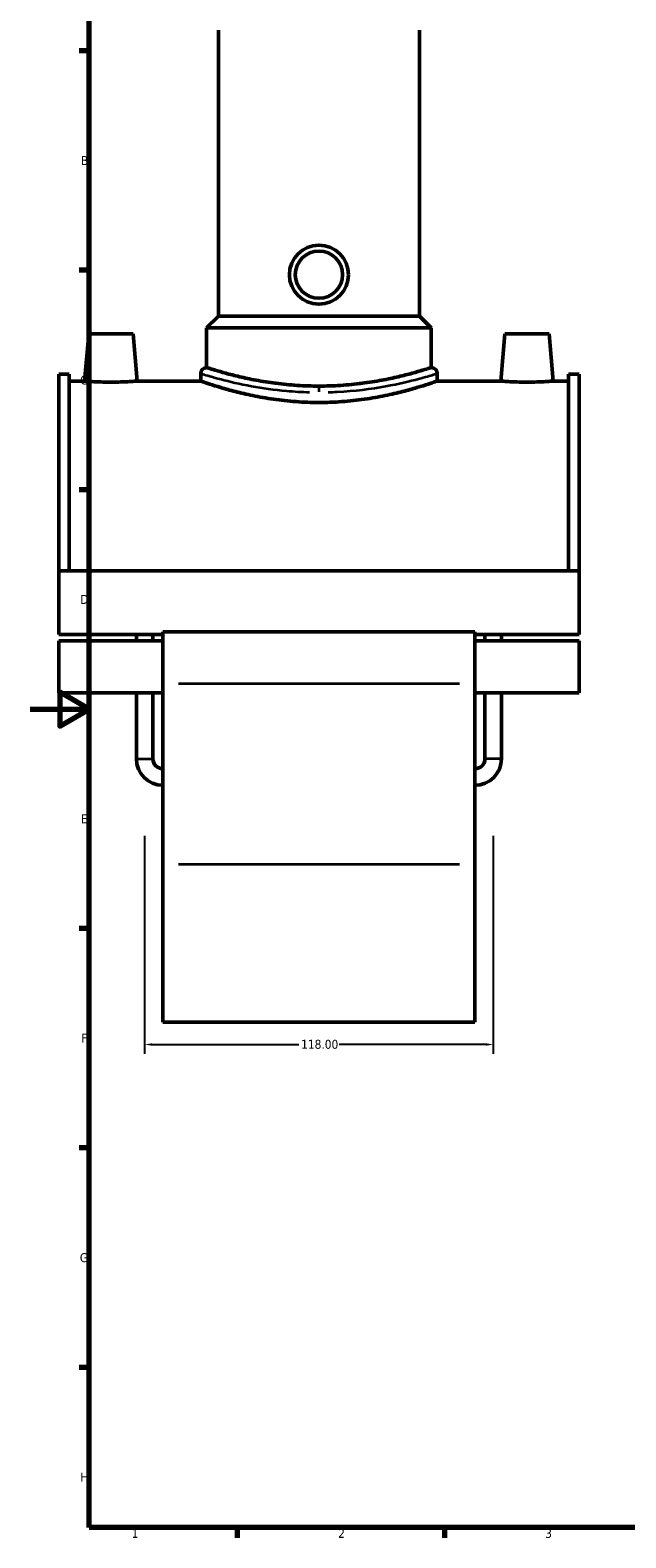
# Model space of a CAD drawing. Header units: millimetres. Extents: x 0 to 898, y -425 to 1012.
# Tile 2 of 6: x 0 to 202, y 17 to 527. Entities that reach past the tile are written whole.
import ezdxf

# ---------------------------------------------------------------- set-up
doc = ezdxf.new("R2010")
doc.units = ezdxf.units.MM
for name, color, linetype, lineweight in [('Border (ANSI)', 7, 'Continuous', 70), ('Dimension (ANSI)', 7, 'Continuous', 25), ('Visible (ANSI)', 7, 'Continuous', 50), ('Visible Narrow (ANSI)', 7, 'Continuous', 35)]:
    doc.layers.add(name, color=color, linetype=linetype, lineweight=lineweight)
doc.styles.add('Note Text (ANSI)', font='tahoma.ttf')
doc.dimstyles.new('Default - mm (ANSI)', dxfattribs={"dimtxt": 3.048, "dimasz": 2.5, "dimexe": 3.175, "dimexo": 1.6002, "dimgap": 0.8, "dimtad": 0, "dimtoh": 1, "dimrnd": 1e-08, "dimzin": 4, "dimdsep": 46, "dimtxsty": 'Note Text (ANSI)', "dimcen": 0.09, "dimdle": 10, "dimclrd": 256, "dimclre": 256, "dimclrt": 230, "dimadec": 1, "dimazin": 1, "dimtfac": 1, "dimtofl": 0, "dimtmove": 0, "dimatfit": 3, "dimfxl": 1, "dimtolj": 1, "dimtzin": 4, "dimlwd": -1, "dimlwe": -1, "dimarcsym": 0})

# ---------------------------------------------------------------- blocks, each defined once
blk = doc.blocks.new('Borders Default Border')
at = {"layer": 'Border (ANSI)'}
for p, q in [((20, 519.75), (16.55, 519.75)), ((20, 445.5), (16.55, 445.5)), ((20, 371.25), (16.55, 371.25)), ((20, 222.75), (16.55, 222.75)), ((20, 148.5), (16.55, 148.5)), ((20, 74.25), (16.55, 74.25)), ((70.08, 20), (70.08, 16.55)), ((140.17, 20), (140.17, 16.55))]:
    blk.add_line(p, q, dxfattribs=at)
at = {"layer": 'Border (ANSI)', "flags": 128}
for points in [[(20, 20), (20, 574), (821, 574), (821, 20), (20, 20)], [(0, 297), (20, 297), (10, 302.77), (10, 291.23), (20, 297)]]:
    blk.add_lwpolyline(points, dxfattribs=at)
at = {"layer": 'Border (ANSI)', "color": 230, "true_color": 0xff0080, "char_height": 3.05, "attachment_point": 7, "style": 'Note Text (ANSI)'}
for s, insert in [('B', (17.15, 481.1)), ('C', (16.95, 406.8)), ('D', (16.96, 332.6)), ('E', (17.21, 258.35)), ('F', (17.29, 184.1)), ('G', (16.81, 109.79)), ('H', (16.97, 35.6)), ('1', (34.35, 16.55)), ('2', (104.2, 16.55)), ('3', (174.26, 16.49))]:
    blk.add_mtext(s, dxfattribs=dict(at, insert=insert))
blk = doc.blocks.new('*D8')
at = {"layer": 'Defpoints', "color": 0, "transparency": 16777216}
for p in [(38.72, 255.76), (156.72, 255.76), (156.72, 183.5)]:
    blk.add_point(p, dxfattribs=at)
at = {"layer": 'Dimension (ANSI)', "transparency": 16777216}
for p, q in [((38.72, 254.16), (38.72, 180.33)), ((156.72, 254.16), (156.72, 180.33)), ((41.22, 183.5), (90.88, 183.5)), ((154.22, 183.5), (104.56, 183.5))]:
    blk.add_line(p, q, dxfattribs=at)
for points in [[(41.22, 183.92), (41.22, 183.09), (38.72, 183.5)], [(154.22, 183.92), (154.22, 183.09), (156.72, 183.5)]]:
    blk.add_solid(points, dxfattribs=at)
at = {"layer": 'Dimension (ANSI)', "color": 230, "true_color": 0xff0080, "transparency": 16777216, "insert": (91.68, 185.1), "char_height": 3.048, "attachment_point": 1, "style": 'Note Text (ANSI)'}
blk.add_mtext('\\A1;118.00', dxfattribs=at)

msp = doc.modelspace()

# ---------------------------------------------------------------- linework, layer by layer
at = {"layer": 'Visible (ANSI)'}
for p, q in [((63.715, 430.007), (63.715, 526.757)), ((131.715, 430.007), (131.715, 526.757)), ((63.715, 430.007), (59.715, 426.007)), ((131.715, 430.007), (63.715, 430.007)), ((131.715, 430.007), (135.715, 426.007)), ((19.815, 424.007), (18.415, 408.007)), ((34.815, 424.007), (19.815, 424.007)), ((34.815, 424.007), (36.215, 408.007)), ((135.715, 426.007), (59.715, 426.007)), ((59.715, 412.567), (59.715, 426.007)), ((135.715, 412.567), (135.715, 426.007)), ((160.615, 424.007), (159.215, 408.007)), ((160.615, 424.007), (175.615, 424.007)), ((175.615, 424.007), (177.015, 408.007)), ((9.715, 410.287), (9.715, 343.767)), ((9.715, 410.287), (13.235, 410.287)), ((13.235, 343.767), (13.235, 410.287)), ((57.715, 410.567), (57.715, 408.007)), ((137.715, 410.567), (137.715, 408.007)), ((182.195, 343.767), (182.195, 410.287)), ((182.195, 410.287), (185.715, 410.287)), ((185.715, 410.287), (185.715, 343.767)), ((18.415, 408.007), (13.235, 408.007)), ((57.715, 408.007), (36.215, 408.007)), ((159.215, 408.007), (137.715, 408.007)), ((182.195, 408.007), (177.015, 408.007)), ((9.715, 343.767), (9.715, 322.228)), ((185.715, 343.767), (9.715, 343.767)), ((185.715, 322.228), (185.715, 343.767)), ((44.915, 322.228), (9.715, 322.228)), ((35.955, 320.156), (35.955, 322.228)), ((41.555, 320.156), (41.555, 322.228)), ((44.915, 323.156), (44.915, 305.603)), ((150.515, 323.156), (44.915, 323.156)), ((150.515, 305.603), (150.515, 323.156)), ((185.715, 322.228), (150.515, 322.228)), ((153.875, 320.156), (153.875, 322.228)), ((159.475, 320.156), (159.475, 322.228)), ((9.715, 320.156), (9.715, 302.464)), ((44.915, 320.156), (9.715, 320.156)), ((185.715, 320.156), (150.515, 320.156)), ((185.715, 302.464), (185.715, 320.156)), ((44.915, 302.464), (9.715, 302.464)), ((35.955, 280.167), (35.955, 302.464)), ((41.555, 280.167), (41.555, 302.464)), ((44.915, 244.384), (44.915, 305.603)), ((150.515, 305.603), (150.515, 244.384)), ((185.715, 302.464), (150.515, 302.464)), ((153.875, 280.167), (153.875, 302.464)), ((159.475, 280.167), (159.475, 302.464)), ((44.915, 244.384), (44.915, 191.007)), ((150.515, 191.007), (150.515, 244.384)), ((150.515, 191.007), (44.915, 191.007))]:
    msp.add_line(p, q, dxfattribs=at)
for radius in [10, 8]:
    msp.add_circle((97.715, 444.007), radius, dxfattribs=at)
for centre, radius, start, end in [((59.715, 410.567), 2, 90, 180), ((135.715, 410.567), 2, 0, 90), ((44.915, 280.167), 8.96, 180, 270), ((44.915, 280.167), 3.36, 180, 270), ((150.515, 280.167), 8.96, 270, 0), ((150.515, 280.167), 3.36, 270, 0)]:
    msp.add_arc(centre, radius, start, end, dxfattribs=at)
for points, knots in [([(135.715, 412.567), (135.715, 412.567), (135.484, 412.492), (134.514, 412.187), (133.775, 411.956), (131.831, 411.376), (130.623, 411.027), (127.839, 410.275), (126.262, 409.873), (122.908, 409.092), (121.012, 408.686), (116.879, 407.918), (114.642, 407.557), (109.967, 406.955), (107.524, 406.713), (102.601, 406.392), (100.12, 406.313), (97.715, 406.313), (95.311, 406.313), (92.83, 406.392), (87.907, 406.713), (85.464, 406.955), (80.788, 407.557), (78.552, 407.918), (74.419, 408.686), (72.523, 409.092), (69.168, 409.873), (67.592, 410.275), (64.807, 411.027), (63.6, 411.376), (61.655, 411.956), (60.917, 412.187), (59.947, 412.492), (59.715, 412.567), (59.715, 412.567)], [17.3096908, 17.3096908, 17.3096908, 17.3096908, 18.0307861, 18.0307861, 18.7518814, 18.7518814, 19.4729768, 19.4729768, 20.1940721, 20.1940721, 20.915451, 20.915451, 21.6368299, 21.6368299, 22.3582088, 22.3582088, 23.0795877, 23.0795877, 23.0795877, 23.8009666, 23.8009666, 24.5223455, 24.5223455, 25.2437244, 25.2437244, 25.9651033, 25.9651033, 26.6861987, 26.6861987, 27.407294, 27.407294, 28.1283893, 28.1283893, 28.8494846, 28.8494846, 28.8494846, 28.8494846]), ([(27.315, 407.657), (26.195, 407.657), (25.001, 407.675), (22.806, 407.742), (21.805, 407.789), (20.227, 407.877), (19.544, 407.923), (18.638, 407.989), (18.415, 408.007), (18.415, 408.007)], [2.6877579, 2.6877579, 2.6877579, 2.6877579, 3.02386, 3.02386, 3.3599622, 3.3599622, 3.6957995, 3.6957995, 4.0316368, 4.0316368, 4.0316368, 4.0316368]), ([(36.215, 408.007), (36.215, 408.007), (35.993, 407.989), (35.087, 407.923), (34.404, 407.877), (32.826, 407.789), (31.825, 407.742), (29.63, 407.675), (28.436, 407.657), (27.315, 407.657)], [6.7193947, 6.7193947, 6.7193947, 6.7193947, 7.055232, 7.055232, 7.3910694, 7.3910694, 7.7271715, 7.7271715, 8.0632736, 8.0632736, 8.0632736, 8.0632736]), ([(97.715, 400.759), (95.18, 400.759), (92.565, 400.852), (87.38, 401.227), (84.808, 401.509), (79.888, 402.21), (77.535, 402.629), (73.189, 403.52), (71.195, 403.991), (67.668, 404.894), (66.01, 405.359), (63.08, 406.229), (61.809, 406.632), (59.761, 407.302), (58.983, 407.568), (57.96, 407.921), (57.715, 408.007), (57.715, 408.007)], [0, 0, 0, 0, 0.760648, 0.760648, 1.5212959, 1.5212959, 2.2819439, 2.2819439, 3.0425918, 3.0425918, 3.8028013, 3.8028013, 4.5630108, 4.5630108, 5.3232203, 5.3232203, 6.0834298, 6.0834298, 6.0834298, 6.0834298]), ([(137.715, 408.007), (137.715, 408.007), (137.471, 407.921), (136.448, 407.568), (135.67, 407.302), (133.622, 406.632), (132.35, 406.229), (129.421, 405.359), (127.763, 404.894), (124.235, 403.991), (122.242, 403.52), (117.896, 402.629), (115.543, 402.21), (110.622, 401.509), (108.051, 401.227), (102.865, 400.852), (100.251, 400.759), (97.715, 400.759)], [18.2502893, 18.2502893, 18.2502893, 18.2502893, 19.0104988, 19.0104988, 19.7707083, 19.7707083, 20.5309177, 20.5309177, 21.2911272, 21.2911272, 22.0517752, 22.0517752, 22.8124231, 22.8124231, 23.5730711, 23.5730711, 24.333719, 24.333719, 24.333719, 24.333719]), ([(168.115, 407.657), (166.995, 407.657), (165.801, 407.675), (163.606, 407.742), (162.605, 407.789), (161.027, 407.877), (160.344, 407.923), (159.438, 407.989), (159.215, 408.007), (159.215, 408.007)], [0, 0, 0, 0, 0.3361021, 0.3361021, 0.6722043, 0.6722043, 1.0080416, 1.0080416, 1.3438789, 1.3438789, 1.3438789, 1.3438789]), ([(177.015, 408.007), (177.015, 408.007), (176.793, 407.989), (175.887, 407.923), (175.204, 407.877), (173.626, 407.789), (172.625, 407.742), (170.43, 407.675), (169.236, 407.657), (168.115, 407.657)], [4.0316368, 4.0316368, 4.0316368, 4.0316368, 4.3674742, 4.3674742, 4.7033115, 4.7033115, 5.0394136, 5.0394136, 5.3755158, 5.3755158, 5.3755158, 5.3755158])]:
    msp.add_open_spline(points, degree=3, knots=knots, dxfattribs=at)
at = {"layer": 'Visible Narrow (ANSI)'}
for p, q in [((97.715, 406.046), (97.715, 404.323)), ((145.235, 305.603), (50.195, 305.603)), ((35.99, 280.167), (41.521, 280.167)), ((159.441, 280.167), (153.91, 280.167)), ((145.235, 244.384), (50.195, 244.384))]:
    msp.add_line(p, q, dxfattribs=at)
for points, knots in [([(57.842, 410.527), (57.964, 410.49), (58.177, 410.425), (59.524, 410.015), (61.637, 409.374), (67.385, 407.876), (70.889, 407.045), (78.503, 405.651), (82.501, 405.071), (89.272, 404.464), (91.902, 404.31), (94.556, 404.241)], [-17.9327948, -17.9327948, -17.9327948, -17.9327948, -17.4837017, -17.4837017, -15.9331831, -15.9331831, -14.4998145, -14.4998145, -13.2294026, -13.2294026, -12.4617718, -12.4617718, -12.4617718, -12.4617718]), ([(94.714, 406.132), (92.193, 406.203), (89.694, 406.36), (83.262, 406.977), (79.464, 407.566), (72.23, 408.985), (68.901, 409.83), (63.441, 411.354), (61.434, 412.005), (60.154, 412.422), (59.951, 412.489), (59.834, 412.528)], [12.4617718, 12.4617718, 12.4617718, 12.4617718, 13.2294026, 13.2294026, 14.4998145, 14.4998145, 15.9331831, 15.9331831, 17.4837017, 17.4837017, 17.9327948, 17.9327948, 17.9327948, 17.9327948]), ([(135.596, 412.528), (135.424, 412.471), (135.067, 412.353), (133.528, 411.857), (131.899, 411.34), (126.983, 409.945), (123.36, 409.008), (114.52, 407.292), (109.175, 406.552), (102.641, 406.198), (101.681, 406.158), (100.717, 406.132)], [30.6985085, 30.6985085, 30.6985085, 30.6985085, 31.3580477, 31.3580477, 32.588892, 32.588892, 34.1602075, 34.1602075, 35.8760873, 35.8760873, 36.1695324, 36.1695324, 36.1695324, 36.1695324]), ([(100.875, 404.24), (101.89, 404.266), (102.901, 404.305), (109.778, 404.653), (115.404, 405.381), (124.71, 407.068), (128.523, 407.989), (133.699, 409.361), (135.412, 409.869), (137.033, 410.356), (137.407, 410.471), (137.588, 410.527)], [-36.1695324, -36.1695324, -36.1695324, -36.1695324, -35.8760873, -35.8760873, -34.1602075, -34.1602075, -32.588892, -32.588892, -31.3580477, -31.3580477, -30.6985085, -30.6985085, -30.6985085, -30.6985085])]:
    msp.add_open_spline(points, degree=3, knots=knots, dxfattribs=at)

# ---------------------------------------------------------------- block references
msp.add_blockref('Borders Default Border', (0, 0))

# ---------------------------------------------------------------- dimensions: what is measured, and where the dimension line sits
at = {"layer": 'Dimension (ANSI)'}
dim = msp.add_linear_dim(base=(156.715, 183.504), p1=(38.715, 255.757), p2=(156.715, 255.757), dimstyle='Default - mm (ANSI)', override={"dimtoh": 0, "dimdec": 2, "dimtp": 0, "dimtm": 0, "dimtdec": 2, "dimatfit": 1}, dxfattribs=at)
dim.commit()
dim.dimension.update_dxf_attribs({"geometry": '*D8', "text_midpoint": (97.715, 183.504), "dimtype": 160})

doc.saveas('drawing.dxf')
